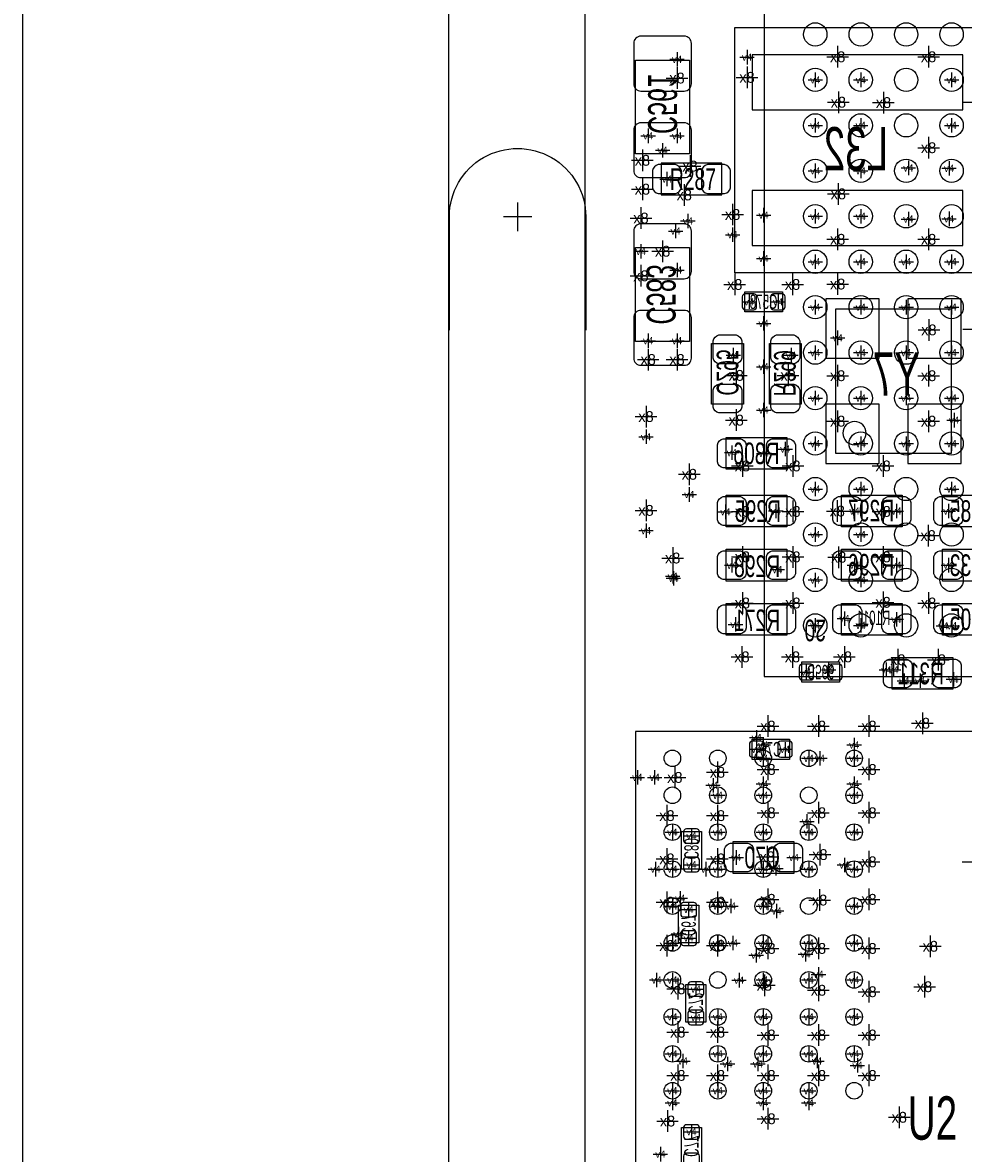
# Model space of a CAD drawing. Extents: x -84 to 336, y -47 to 250.
# Tile 13 of 40: x -46 to -29, y 17 to 37. Entities that reach past the tile are written whole.
import ezdxf
from ezdxf.enums import TextEntityAlignment as Align

# ---------------------------------------------------------------- set-up
doc = ezdxf.new("R2010")
doc.units = 0
for name, color, linetype in [('BG_OUTLINE', 7, 'CONTINUOUS'), ('BG_PANEL', 7, 'CONTINUOUS'), ('MA_NCLEGEND-1-2', 7, 'CONTINUOUS'), ('MA_NCLEGEND-14-15', 7, 'CONTINUOUS'), ('MA_NCLEGEND-15-16', 7, 'CONTINUOUS'), ('MA_NCLEGEND-2-3', 7, 'CONTINUOUS'), ('MA_NCLEGEND-3-14', 7, 'CONTINUOUS'), ('PG_ASSEMBLY_BOTTOM', 7, 'CONTINUOUS'), ('PG_ASSEMBLY_TOP', 7, 'CONTINUOUS'), ('PIN_BOTTOM', 7, 'CONTINUOUS'), ('PIN_TOP', 7, 'CONTINUOUS'), ('RD_ASSEMBLY_BOTTOM', 7, 'CONTINUOUS'), ('RD_ASSEMBLY_TOP', 7, 'CONTINUOUS')]:
    doc.layers.add(name, color=color, linetype=linetype)

# ---------------------------------------------------------------- blocks, each defined once
blk = doc.blocks.new('FIGURE_CROSS')
for points in [[(-0.5, 0), (0.5, 0)], [(0, 0.5), (0, -0.5)]]:
    blk.add_lwpolyline(points)

msp = doc.modelspace()

# ---------------------------------------------------------------- linework, layer by layer
at = {"layer": 'BG_OUTLINE'}
msp.add_lwpolyline([(21.949918, -1.185672), (19.535648, -3.599942), (-33.63595, -3.599942), (-36.049966, -1.185672), (-36.049966, 41.985946), (-33.63595, 44.399962), (19.535648, 44.399962), (21.949918, 41.985946)], close=True, dxfattribs=at)
at = {"layer": 'BG_PANEL'}
for points in [[(99.650042, -13.499846), (99.650042, 112.100106), (-45.950124, 112.100106), (-45.950124, -13.499846)], [(24.349964, 42.979848), (24.349964, -2.179828), (20.529804, -5.999988), (-34.630106, -5.999988), (-38.450012, -2.179828), (-38.450012, 42.979848), (-34.630106, 46.800008), (20.529804, 46.800008)]]:
    msp.add_lwpolyline(points, close=True, dxfattribs=at)
msp.add_lwpolyline([(-38.438836, 31.59125), (-38.438836, 33.591246, -1.000038), (-36.039044, 33.591246), (-36.039044, 31.59125)], format="xyb", dxfattribs=at)
for points in [[(-37.23894, 33.842198), (-37.23894, 33.334198)], [(-37.488876, 33.591246), (-36.989004, 33.591246)]]:
    msp.add_lwpolyline(points, dxfattribs=at)
at = {"layer": 'PG_ASSEMBLY_BOTTOM'}
for points in [[(-29.09824, 36.919154), (-29.09824, 32.601154), (-33.41624, 32.601154), (-33.41624, 36.919154)], [(-35.16122, 34.696654), (-35.16122, 36.347654), (-34.21126, 36.347654), (-34.21126, 34.696654)], [(-34.21126, 33.045654), (-34.21126, 31.394654), (-35.16122, 31.394654), (-35.16122, 33.045654)], [(-31.63824, 29.426154), (-31.63824, 31.966154), (-29.60624, 31.966154), (-29.60624, 29.426154)], [(-33.82264, 30.289754), (-33.82264, 31.356554), (-33.26384, 31.356554), (-33.26384, 30.289754)], [(-32.80664, 30.289754), (-32.80664, 31.356554), (-32.24784, 31.356554), (-32.24784, 30.289754)], [(-33.56864, 29.705554), (-32.50184, 29.705554), (-32.50184, 29.146754), (-33.56864, 29.146754)], [(-33.56864, 28.689554), (-32.50184, 28.689554), (-32.50184, 28.130754), (-33.56864, 28.130754)], [(-31.53664, 28.689554), (-30.46984, 28.689554), (-30.46984, 28.130754), (-31.53664, 28.130754)], [(-28.69184, 28.130754), (-29.75864, 28.130754), (-29.75864, 28.689554), (-28.69184, 28.689554)], [(-33.56864, 27.737054), (-32.50184, 27.737054), (-32.50184, 27.178254), (-33.56864, 27.178254)], [(-31.53664, 27.737054), (-30.46984, 27.737054), (-30.46984, 27.178254), (-31.53664, 27.178254)], [(-28.69184, 27.178254), (-29.75864, 27.178254), (-29.75864, 27.737054), (-28.69184, 27.737054)], [(-33.56864, 26.784554), (-32.50184, 26.784554), (-32.50184, 26.225754), (-33.56864, 26.225754)], [(-31.53664, 26.784554), (-30.46984, 26.784554), (-30.46984, 26.225754), (-31.53664, 26.225754)], [(-29.75864, 26.784554), (-28.69184, 26.784554), (-28.69184, 26.225754), (-29.75864, 26.225754)], [(-29.58084, 25.273254), (-30.64764, 25.273254), (-30.64764, 25.832054), (-29.58084, 25.832054)], [(-32.37484, 22.034754), (-33.44164, 22.034754), (-33.44164, 22.593554), (-32.37484, 22.593554)]]:
    msp.add_lwpolyline(points, close=True, dxfattribs=at)
for points in [[(-32.57804, 31.915354), (-33.23844, 31.915354), (-33.23844, 32.270954), (-32.57804, 32.270954), (-32.57804, 31.915354)], [(-31.57474, 25.399492), (-32.23514, 25.399492), (-32.23514, 25.755092), (-31.57474, 25.755092), (-31.57474, 25.399492)], [(-32.45104, 24.041354), (-33.11144, 24.041354), (-33.11144, 24.396954), (-32.45104, 24.396954), (-32.45104, 24.041354)], [(-34.35604, 22.110954), (-34.35604, 22.771354), (-34.00044, 22.771354), (-34.00044, 22.110954), (-34.35604, 22.110954)], [(-34.406078, 20.814792), (-34.406078, 21.475192), (-34.050478, 21.475192), (-34.050478, 20.814792), (-34.406078, 20.814792)], [(-34.279078, 19.417792), (-34.279078, 20.078192), (-33.923478, 20.078192), (-33.923478, 19.417792), (-34.279078, 19.417792)], [(-34.00044, 17.564354), (-34.00044, 16.903954), (-34.35604, 16.903954), (-34.35604, 17.564354), (-34.00044, 17.564354)]]:
    msp.add_lwpolyline(points, dxfattribs=at)
msp.add_lwpolyline([(-31.103316, 29.781754, 1), (-31.512764, 29.781754, 1), (-31.103316, 29.781754)], format="xyb", dxfattribs=at)
at = {"layer": 'PG_ASSEMBLY_TOP'}
for points in [[(-32.89935, 42.498264), (-32.89935, 25.498044), (-15.89913, 25.498044), (-15.89913, 42.498264)], [(-34.71164, 33.972754), (-33.64484, 33.972754), (-33.64484, 34.531554), (-34.71164, 34.531554)]]:
    msp.add_lwpolyline(points, close=True, dxfattribs=at)
msp.add_lwpolyline([(-25.064212, 24.534114), (-35.164268, 24.534114), (-35.164268, 9.934194), (-25.699212, 9.934194), (-25.064212, 10.569194), (-25.064212, 24.534114)], dxfattribs=at)
at = {"layer": 'PIN_BOTTOM'}
for points in [[(-35.06724, 35.801554), (-34.30524, 35.801554, 0.414214), (-34.17824, 35.928554), (-34.17824, 36.639754, 0.414214), (-34.30524, 36.766754), (-35.06724, 36.766754, 0.414214), (-35.19424, 36.639754), (-35.19424, 35.928554, 0.414214)], [(-35.06724, 34.277554), (-34.30524, 34.277554, 0.414214), (-34.17824, 34.404554), (-34.17824, 35.115754, 0.414214), (-34.30524, 35.242754), (-35.06724, 35.242754, 0.414214), (-35.19424, 35.115754), (-35.19424, 34.404554, 0.414214)], [(-34.30524, 33.464754), (-35.06724, 33.464754, 0.414214), (-35.19424, 33.337754), (-35.19424, 32.626554, 0.414214), (-35.06724, 32.499554), (-34.30524, 32.499554, 0.414214), (-34.17824, 32.626554), (-34.17824, 33.337754, 0.414214)], [(-33.031176, 32.182054, 0.414214), (-33.081976, 32.232854), (-33.234376, 32.232854, 0.414214), (-33.285176, 32.182054), (-33.285176, 32.004254, 0.414214), (-33.234376, 31.953454), (-33.081976, 31.953454, 0.414214), (-33.031176, 32.004254)], [(-32.531304, 32.182054, 0.414214), (-32.582104, 32.232854), (-32.734504, 32.232854, 0.414214), (-32.785304, 32.182054), (-32.785304, 32.004254, 0.414214), (-32.734504, 31.953454), (-32.582104, 31.953454, 0.414214), (-32.531304, 32.004254)], [(-34.30524, 31.940754), (-35.06724, 31.940754, 0.414214), (-35.19424, 31.813754), (-35.19424, 31.102554, 0.414214), (-35.06724, 30.975554), (-34.30524, 30.975554, 0.414214), (-34.17824, 31.102554), (-34.17824, 31.813754, 0.414214)], [(-33.79724, 31.102554), (-33.79724, 31.407354, -0.294587), (-33.69564, 31.508954), (-33.39084, 31.508954, -0.294587), (-33.28924, 31.407354), (-33.28924, 31.102554, -0.294587), (-33.39084, 31.000954), (-33.69564, 31.000954, -0.294587)], [(-32.78124, 31.102554), (-32.78124, 31.407354, -0.294587), (-32.67964, 31.508954), (-32.37484, 31.508954, -0.294587), (-32.27324, 31.407354), (-32.27324, 31.102554, -0.294587), (-32.37484, 31.000954), (-32.67964, 31.000954, -0.294587)], [(-33.79724, 30.238954), (-33.79724, 30.543754, -0.294587), (-33.69564, 30.645354), (-33.39084, 30.645354, -0.294587), (-33.28924, 30.543754), (-33.28924, 30.238954, -0.294587), (-33.39084, 30.137354), (-33.69564, 30.137354, -0.294587)], [(-32.78124, 30.238954), (-32.78124, 30.543754, -0.294587), (-32.67964, 30.645354), (-32.37484, 30.645354, -0.294587), (-32.27324, 30.543754), (-32.27324, 30.238954, -0.294587), (-32.37484, 30.137354), (-32.67964, 30.137354, -0.294587)], [(-33.61944, 29.680154), (-33.31464, 29.680154, -0.294587), (-33.21304, 29.578554), (-33.21304, 29.273754, -0.294587), (-33.31464, 29.172154), (-33.61944, 29.172154, -0.294587), (-33.72104, 29.273754), (-33.72104, 29.578554, -0.294587)], [(-32.75584, 29.680154), (-32.45104, 29.680154, -0.294587), (-32.34944, 29.578554), (-32.34944, 29.273754, -0.294587), (-32.45104, 29.172154), (-32.75584, 29.172154, -0.294587), (-32.85744, 29.273754), (-32.85744, 29.578554, -0.294587)], [(-33.61944, 28.664154), (-33.31464, 28.664154, -0.294587), (-33.21304, 28.562554), (-33.21304, 28.257754, -0.294587), (-33.31464, 28.156154), (-33.61944, 28.156154, -0.294587), (-33.72104, 28.257754), (-33.72104, 28.562554, -0.294587)], [(-32.75584, 28.664154), (-32.45104, 28.664154, -0.294587), (-32.34944, 28.562554), (-32.34944, 28.257754, -0.294587), (-32.45104, 28.156154), (-32.75584, 28.156154, -0.294587), (-32.85744, 28.257754), (-32.85744, 28.562554, -0.294587)], [(-31.58744, 28.664154), (-31.28264, 28.664154, -0.294587), (-31.18104, 28.562554), (-31.18104, 28.257754, -0.294587), (-31.28264, 28.156154), (-31.58744, 28.156154, -0.294587), (-31.68904, 28.257754), (-31.68904, 28.562554, -0.294587)], [(-30.72384, 28.664154), (-30.41904, 28.664154, -0.294587), (-30.31744, 28.562554), (-30.31744, 28.257754, -0.294587), (-30.41904, 28.156154), (-30.72384, 28.156154, -0.294587), (-30.82544, 28.257754), (-30.82544, 28.562554, -0.294587)], [(-29.50464, 28.156154), (-29.80944, 28.156154, -0.294587), (-29.91104, 28.257754), (-29.91104, 28.562554, -0.294587), (-29.80944, 28.664154), (-29.50464, 28.664154, -0.294587), (-29.40304, 28.562554), (-29.40304, 28.257754, -0.294587)], [(-33.61944, 27.711654), (-33.31464, 27.711654, -0.294587), (-33.21304, 27.610054), (-33.21304, 27.305254, -0.294587), (-33.31464, 27.203654), (-33.61944, 27.203654, -0.294587), (-33.72104, 27.305254), (-33.72104, 27.610054, -0.294587)], [(-32.75584, 27.711654), (-32.45104, 27.711654, -0.294587), (-32.34944, 27.610054), (-32.34944, 27.305254, -0.294587), (-32.45104, 27.203654), (-32.75584, 27.203654, -0.294587), (-32.85744, 27.305254), (-32.85744, 27.610054, -0.294587)], [(-31.58744, 27.711654), (-31.28264, 27.711654, -0.294587), (-31.18104, 27.610054), (-31.18104, 27.305254, -0.294587), (-31.28264, 27.203654), (-31.58744, 27.203654, -0.294587), (-31.68904, 27.305254), (-31.68904, 27.610054, -0.294587)], [(-30.72384, 27.711654), (-30.41904, 27.711654, -0.294587), (-30.31744, 27.610054), (-30.31744, 27.305254, -0.294587), (-30.41904, 27.203654), (-30.72384, 27.203654, -0.294587), (-30.82544, 27.305254), (-30.82544, 27.610054, -0.294587)], [(-29.50464, 27.203654), (-29.80944, 27.203654, -0.294587), (-29.91104, 27.305254), (-29.91104, 27.610054, -0.294587), (-29.80944, 27.711654), (-29.50464, 27.711654, -0.294587), (-29.40304, 27.610054), (-29.40304, 27.305254, -0.294587)], [(-33.61944, 26.759154), (-33.31464, 26.759154, -0.294587), (-33.21304, 26.657554), (-33.21304, 26.352754, -0.294587), (-33.31464, 26.251154), (-33.61944, 26.251154, -0.294587), (-33.72104, 26.352754), (-33.72104, 26.657554, -0.294587)], [(-32.75584, 26.759154), (-32.45104, 26.759154, -0.294587), (-32.34944, 26.657554), (-32.34944, 26.352754, -0.294587), (-32.45104, 26.251154), (-32.75584, 26.251154, -0.294587), (-32.85744, 26.352754), (-32.85744, 26.657554, -0.294587)], [(-31.58744, 26.759154), (-31.28264, 26.759154, -0.294587), (-31.18104, 26.657554), (-31.18104, 26.352754, -0.294587), (-31.28264, 26.251154), (-31.58744, 26.251154, -0.294587), (-31.68904, 26.352754), (-31.68904, 26.657554, -0.294587)], [(-30.72384, 26.759154), (-30.41904, 26.759154, -0.294587), (-30.31744, 26.657554), (-30.31744, 26.352754, -0.294587), (-30.41904, 26.251154), (-30.72384, 26.251154, -0.294587), (-30.82544, 26.352754), (-30.82544, 26.657554, -0.294587)], [(-29.80944, 26.759154), (-29.50464, 26.759154, -0.294587), (-29.40304, 26.657554), (-29.40304, 26.352754, -0.294587), (-29.50464, 26.251154), (-29.80944, 26.251154, -0.294587), (-29.91104, 26.352754), (-29.91104, 26.657554, -0.294587)], [(-32.027876, 25.666192, 0.414214), (-32.078676, 25.716992), (-32.231076, 25.716992, 0.414214), (-32.281876, 25.666192), (-32.281876, 25.488392, 0.414214), (-32.231076, 25.437592), (-32.078676, 25.437592, 0.414214), (-32.027876, 25.488392)], [(-31.528004, 25.666192, 0.414214), (-31.578804, 25.716992), (-31.731204, 25.716992, 0.414214), (-31.782004, 25.666192), (-31.782004, 25.488392, 0.414214), (-31.731204, 25.437592), (-31.578804, 25.437592, 0.414214), (-31.528004, 25.488392)], [(-30.39364, 25.298654), (-30.69844, 25.298654, -0.294587), (-30.80004, 25.400254), (-30.80004, 25.705054, -0.294587), (-30.69844, 25.806654), (-30.39364, 25.806654, -0.294587), (-30.29204, 25.705054), (-30.29204, 25.400254, -0.294587)], [(-29.53004, 25.298654), (-29.83484, 25.298654, -0.294587), (-29.93644, 25.400254), (-29.93644, 25.705054, -0.294587), (-29.83484, 25.806654), (-29.53004, 25.806654, -0.294587), (-29.42844, 25.705054), (-29.42844, 25.400254, -0.294587)], [(-32.904176, 24.308054, 0.414214), (-32.954976, 24.358854), (-33.107376, 24.358854, 0.414214), (-33.158176, 24.308054), (-33.158176, 24.130254, 0.414214), (-33.107376, 24.079454), (-32.954976, 24.079454, 0.414214), (-32.904176, 24.130254)], [(-32.404304, 24.308054, 0.414214), (-32.455104, 24.358854), (-32.607504, 24.358854, 0.414214), (-32.658304, 24.308054), (-32.658304, 24.130254, 0.414214), (-32.607504, 24.079454), (-32.455104, 24.079454, 0.414214), (-32.404304, 24.130254)], [(-34.08934, 22.56409, 0.414214), (-34.03854, 22.61489), (-34.03854, 22.76729, 0.414214), (-34.08934, 22.81809), (-34.26714, 22.81809, 0.414214), (-34.31794, 22.76729), (-34.31794, 22.61489, 0.414214), (-34.26714, 22.56409)], [(-33.18764, 22.060154), (-33.49244, 22.060154, -0.294587), (-33.59404, 22.161754), (-33.59404, 22.466554, -0.294587), (-33.49244, 22.568154), (-33.18764, 22.568154, -0.294587), (-33.08604, 22.466554), (-33.08604, 22.161754, -0.294587)], [(-32.32404, 22.060154), (-32.62884, 22.060154, -0.294587), (-32.73044, 22.161754), (-32.73044, 22.466554, -0.294587), (-32.62884, 22.568154), (-32.32404, 22.568154, -0.294587), (-32.22244, 22.466554), (-32.22244, 22.161754, -0.294587)], [(-34.08934, 22.064218, 0.414214), (-34.03854, 22.115018), (-34.03854, 22.267418, 0.414214), (-34.08934, 22.318218), (-34.26714, 22.318218, 0.414214), (-34.31794, 22.267418), (-34.31794, 22.115018, 0.414214), (-34.26714, 22.064218)], [(-34.139378, 21.267928, 0.414214), (-34.088578, 21.318728), (-34.088578, 21.471128, 0.414214), (-34.139378, 21.521928), (-34.317178, 21.521928, 0.414214), (-34.367978, 21.471128), (-34.367978, 21.318728, 0.414214), (-34.317178, 21.267928)], [(-34.139378, 20.768056, 0.414214), (-34.088578, 20.818856), (-34.088578, 20.971256, 0.414214), (-34.139378, 21.022056), (-34.317178, 21.022056, 0.414214), (-34.367978, 20.971256), (-34.367978, 20.818856, 0.414214), (-34.317178, 20.768056)], [(-34.012378, 19.870928, 0.414214), (-33.961578, 19.921728), (-33.961578, 20.074128, 0.414214), (-34.012378, 20.124928), (-34.190178, 20.124928, 0.414214), (-34.240978, 20.074128), (-34.240978, 19.921728, 0.414214), (-34.190178, 19.870928)], [(-34.012378, 19.371056, 0.414214), (-33.961578, 19.421856), (-33.961578, 19.574256, 0.414214), (-34.012378, 19.625056), (-34.190178, 19.625056, 0.414214), (-34.240978, 19.574256), (-34.240978, 19.421856, 0.414214), (-34.190178, 19.371056)], [(-34.26714, 17.61109, 0.414214), (-34.31794, 17.56029), (-34.31794, 17.40789, 0.414214), (-34.26714, 17.35709), (-34.08934, 17.35709, 0.414214), (-34.03854, 17.40789), (-34.03854, 17.56029, 0.414214), (-34.08934, 17.61109)], [(-34.26714, 17.111218, 0.414214), (-34.31794, 17.060418), (-34.31794, 16.908018, 0.414214), (-34.26714, 16.857218), (-34.08934, 16.857218, 0.414214), (-34.03854, 16.908018), (-34.03854, 17.060418, 0.414214), (-34.08934, 17.111218)]]:
    msp.add_lwpolyline(points, format="xyb", close=True, dxfattribs=at)
for points in [[(-29.40304, 36.436554), (-33.11144, 36.436554), (-33.11144, 35.471354), (-29.40304, 35.471354)], [(-29.40304, 34.048954), (-33.11144, 34.048954), (-33.11144, 33.083754), (-29.40304, 33.083754)], [(-31.81604, 31.102554), (-30.87624, 31.102554), (-30.87624, 32.143954), (-31.81604, 32.143954)], [(-30.36824, 31.102554), (-29.42844, 31.102554), (-29.42844, 32.143954), (-30.36824, 32.143954)], [(-31.81604, 29.248354), (-30.87624, 29.248354), (-30.87624, 30.289754), (-31.81604, 30.289754)], [(-30.36824, 29.248354), (-29.42844, 29.248354), (-29.42844, 30.289754), (-30.36824, 30.289754)]]:
    msp.add_lwpolyline(points, close=True, dxfattribs=at)
at = {"layer": 'PIN_TOP'}
for points in [[(-34.76244, 33.998154), (-34.45764, 33.998154, 0.294587), (-34.35604, 34.099754), (-34.35604, 34.404554, 0.294587), (-34.45764, 34.506154), (-34.76244, 34.506154, 0.294587), (-34.86404, 34.404554), (-34.86404, 34.099754, 0.294587)], [(-33.89884, 33.998154), (-33.59404, 33.998154, 0.294587), (-33.49244, 34.099754), (-33.49244, 34.404554, 0.294587), (-33.59404, 34.506154), (-33.89884, 34.506154, 0.294587), (-34.00044, 34.404554), (-34.00044, 34.099754, 0.294587)]]:
    msp.add_lwpolyline(points, format="xyb", close=True, dxfattribs=at)
for centre, radius in [((-31.999174, 36.79825), 0.204978), ((-31.199328, 36.79825), 0.204978), ((-30.399228, 36.79825), 0.204978), ((-29.599128, 36.79825), 0.204978), ((-31.999174, 35.99815), 0.204978), ((-31.199328, 35.99815), 0.204978), ((-30.399228, 35.99815), 0.204978), ((-29.599128, 35.99815), 0.204978), ((-31.999174, 35.19805), 0.204978), ((-31.199328, 35.19805), 0.204978), ((-30.399228, 35.19805), 0.204978), ((-29.599128, 35.19805), 0.204978), ((-31.999174, 34.398204), 0.204978), ((-31.199328, 34.398204), 0.204978), ((-30.399228, 34.398204), 0.204978), ((-29.599128, 34.398204), 0.204978), ((-31.999174, 33.598104), 0.204978), ((-31.199328, 33.598104), 0.204978), ((-30.399228, 33.598104), 0.204978), ((-29.599128, 33.598104), 0.204978), ((-31.999174, 32.798258), 0.204978), ((-31.199328, 32.798258), 0.204978), ((-30.399228, 32.798258), 0.204978), ((-29.599128, 32.798258), 0.204978), ((-31.999174, 31.998158), 0.204978), ((-31.199328, 31.998158), 0.204978), ((-30.399228, 31.998158), 0.204978), ((-29.599128, 31.998158), 0.204978), ((-31.999174, 31.198058), 0.204978), ((-31.199328, 31.198058), 0.204978), ((-30.399228, 31.198058), 0.204978), ((-29.599128, 31.198058), 0.204978), ((-31.999174, 30.398212), 0.204978), ((-31.199328, 30.398212), 0.204978), ((-30.399228, 30.398212), 0.204978), ((-29.599128, 30.398212), 0.204978), ((-31.999174, 29.598112), 0.204978), ((-31.199328, 29.598112), 0.204978), ((-30.399228, 29.598112), 0.204978), ((-29.599128, 29.598112), 0.204978), ((-31.999174, 28.798266), 0.204978), ((-31.199328, 28.798266), 0.204978), ((-30.399228, 28.798266), 0.204978), ((-29.599128, 28.798266), 0.204978), ((-31.999174, 27.998166), 0.204978), ((-31.199328, 27.998166), 0.204978), ((-30.399228, 27.998166), 0.204978), ((-29.599128, 27.998166), 0.204978), ((-31.999174, 27.198066), 0.204978), ((-31.199328, 27.198066), 0.204978), ((-30.399228, 27.198066), 0.204978), ((-29.599128, 27.198066), 0.204978), ((-31.999174, 26.39822), 0.204978), ((-31.199328, 26.39822), 0.204978), ((-30.399228, 26.39822), 0.204978), ((-29.599128, 26.39822), 0.204978), ((-34.514282, 24.059134), 0.14605), ((-33.714182, 24.059134), 0.14605), ((-32.914336, 24.059134), 0.14605), ((-32.114236, 24.059134), 0.14605), ((-31.314136, 24.059134), 0.14605), ((-34.514282, 23.409148), 0.14605), ((-33.714182, 23.409148), 0.14605), ((-32.914336, 23.409148), 0.14605), ((-32.114236, 23.409148), 0.14605), ((-31.314136, 23.409148), 0.14605), ((-34.514282, 22.759162), 0.14605), ((-33.714182, 22.759162), 0.14605), ((-32.914336, 22.759162), 0.14605), ((-32.114236, 22.759162), 0.14605), ((-31.314136, 22.759162), 0.14605), ((-34.514282, 22.109176), 0.14605), ((-33.714182, 22.109176), 0.14605), ((-32.914336, 22.109176), 0.14605), ((-32.114236, 22.109176), 0.14605), ((-31.314136, 22.109176), 0.14605), ((-34.514282, 21.45919), 0.14605), ((-33.714182, 21.45919), 0.14605), ((-32.914336, 21.45919), 0.14605), ((-32.114236, 21.45919), 0.14605), ((-31.314136, 21.45919), 0.14605), ((-34.514282, 20.809204), 0.14605), ((-33.714182, 20.809204), 0.14605), ((-32.914336, 20.809204), 0.14605), ((-32.114236, 20.809204), 0.14605), ((-31.314136, 20.809204), 0.14605), ((-34.514282, 20.159218), 0.14605), ((-33.714182, 20.159218), 0.14605), ((-32.914336, 20.159218), 0.14605), ((-32.114236, 20.159218), 0.14605), ((-31.314136, 20.159218), 0.14605), ((-34.514282, 19.509232), 0.14605), ((-33.714182, 19.509232), 0.14605), ((-32.914336, 19.509232), 0.14605), ((-32.114236, 19.509232), 0.14605), ((-31.314136, 19.509232), 0.14605), ((-34.514282, 18.859246), 0.14605), ((-33.714182, 18.859246), 0.14605), ((-32.914336, 18.859246), 0.14605), ((-32.114236, 18.859246), 0.14605), ((-31.314136, 18.859246), 0.14605), ((-34.514282, 18.20926), 0.14605), ((-33.714182, 18.20926), 0.14605), ((-32.914336, 18.20926), 0.14605), ((-32.114236, 18.20926), 0.14605), ((-31.314136, 18.20926), 0.14605)]:
    msp.add_circle(centre, radius, dxfattribs=at)

# ---------------------------------------------------------------- block references
at = {"layer": 'MA_NCLEGEND-1-2', "xscale": 0.254, "yscale": 0.254}
for p in [(-33.20034, 36.397692), (-31.999174, 35.99815), (-31.199328, 35.99815), (-29.599128, 35.99815), (-31.999174, 35.19805), (-31.199074, 35.19805), (-29.599128, 35.19805), (-31.999174, 34.398204), (-31.199328, 34.398204), (-30.361128, 34.448496), (-29.643832, 34.442908), (-34.61004, 34.252154), (-34.24174, 33.515554), (-32.90824, 33.617154), (-31.999174, 33.598104), (-31.199074, 33.598104), (-30.361128, 33.548066), (-29.644086, 33.5534), (-33.45434, 33.273492), (-32.90824, 32.855154), (-31.999174, 32.798258), (-31.199074, 32.798258), (-30.399228, 32.798258), (-29.599128, 32.798258), (-31.999174, 31.998158), (-31.199074, 31.998158), (-30.399228, 31.998158), (-29.599128, 31.998158), (-32.90824, 31.712154), (-34.43224, 31.407354), (-31.999174, 31.198058), (-31.199074, 31.198058), (-30.399228, 31.198058), (-29.599128, 31.198058), (-32.90824, 30.950154), (-31.999174, 30.398212), (-31.199074, 30.398212), (-30.399228, 30.398212), (-29.599128, 30.398212), (-32.90824, 30.188154), (-34.97834, 29.717492), (-31.999174, 29.598112), (-31.199074, 29.598112), (-30.398974, 29.598112), (-29.598874, 29.598112), (-32.90824, 29.426154), (-31.999428, 28.798266), (-31.199074, 28.798266), (-29.599128, 28.798266), (-34.21634, 28.701492), (-34.97834, 28.066492), (-31.999428, 27.998166), (-31.199074, 27.998166), (-34.50844, 27.264614), (-31.999174, 27.198066), (-31.199328, 27.198066), (-31.999174, 26.398474), (-31.199328, 26.39822), (-29.592778, 26.39187), (-31.76524, 25.616154), (-30.62224, 25.616154), (-32.914336, 24.059134), (-32.114236, 24.059134), (-31.314136, 24.059134), (-35.13074, 23.723092), (-33.714182, 23.409148), (-32.914336, 23.409148), (-31.314136, 23.409148), (-34.514282, 22.759162), (-33.714182, 22.759162), (-32.914336, 22.759162), (-32.114236, 22.759162), (-31.314136, 22.759162), (-34.514282, 22.109176), (-33.714182, 22.109176), (-32.914336, 22.109176), (-32.114236, 22.109176), (-31.314136, 22.109176), (-34.514282, 21.45919), (-33.714182, 21.45919), (-32.914336, 21.45919), (-31.314136, 21.45919), (-34.514282, 20.809204), (-33.714182, 20.809204), (-32.914336, 20.809204), (-32.114236, 20.809204), (-31.314136, 20.809204), (-34.514282, 20.159218), (-32.914336, 20.159218), (-32.114236, 20.159218), (-31.314136, 20.159218), (-34.514282, 19.509232), (-33.714182, 19.509232), (-32.914336, 19.509232), (-32.114236, 19.509232), (-31.314136, 19.509232), (-34.514282, 18.859246), (-33.714182, 18.859246), (-32.914336, 18.859246), (-32.114236, 18.859246), (-31.314136, 18.859246), (-34.514282, 18.20926), (-33.714182, 18.20926), (-32.914336, 18.20926), (-32.114236, 18.20926), (-34.72434, 17.093692)]:
    msp.add_blockref('FIGURE_CROSS', p, dxfattribs=at)
at = {"layer": 'MA_NCLEGEND-14-15', "xscale": 0.254, "yscale": 0.254}
for p in [(-34.43224, 36.360354), (-34.94024, 35.014154), (-34.43224, 35.014154), (-34.68624, 34.760154), (-34.45764, 33.337754), (-35.06724, 32.982154), (-34.43224, 32.651954), (-33.16224, 32.093154), (-32.65424, 32.093154), (-34.94024, 31.407354), (-34.43224, 31.407354), (-31.60522, 31.458154), (-33.44164, 31.153354), (-32.42564, 31.153354), (-29.55544, 30.010354), (-33.46704, 29.438092), (-32.52724, 29.502354), (-33.58134, 28.396692), (-32.692594, 28.412694), (-31.30804, 28.410154), (-30.57144, 28.410154), (-29.65704, 28.410154), (-33.46704, 27.456892), (-32.66694, 27.380692), (-31.30804, 27.457654), (-30.57144, 27.457654), (-29.65704, 27.457654), (-34.49574, 27.228292), (-33.40354, 26.415492), (-31.48584, 26.517092), (-30.57144, 26.505154), (-29.74594, 26.390092), (-30.74924, 25.616154), (-30.15234, 25.424892), (-29.56814, 25.450292), (-33.031176, 24.426418), (-32.531304, 24.219154), (-34.82594, 23.723092), (-34.17824, 22.695154), (-34.17824, 22.187154), (-33.39084, 22.314154), (-32.37484, 22.314154), (-34.228278, 21.398992), (-34.228278, 20.895056), (-34.101278, 19.997928), (-34.101278, 19.498056), (-34.17824, 17.488154)]:
    msp.add_blockref('FIGURE_CROSS', p, dxfattribs=at)
at = {"layer": 'MA_NCLEGEND-15-16', "xscale": 0.254, "yscale": 0.254}
for p in [(-34.43224, 36.360354), (-34.94024, 35.014154), (-34.43224, 35.014154), (-34.68624, 34.760154), (-34.45764, 33.337754), (-35.06724, 32.982154), (-34.43224, 32.651954), (-33.16224, 32.093154), (-32.65424, 32.093154), (-34.94024, 31.407354), (-34.43224, 31.407354), (-31.60522, 31.458154), (-33.44164, 31.153354), (-32.42564, 31.153354), (-29.55544, 30.010354), (-33.46704, 29.438092), (-32.52724, 29.502354), (-33.58134, 28.396692), (-32.692594, 28.412694), (-31.30804, 28.410154), (-30.57144, 28.410154), (-29.65704, 28.410154), (-33.46704, 27.456892), (-32.66694, 27.380692), (-31.30804, 27.457654), (-30.57144, 27.457654), (-29.65704, 27.457654), (-33.40354, 26.415492), (-31.48584, 26.517092), (-30.57144, 26.505154), (-29.74594, 26.390092), (-32.15894, 25.577292), (-30.43174, 25.424892), (-29.56814, 25.450292), (-33.03524, 24.219154), (-32.531304, 24.219154), (-34.17824, 22.695154), (-34.17824, 22.187154), (-33.39084, 22.314154), (-32.37484, 22.314154), (-34.228278, 21.398992), (-34.228278, 20.895056), (-34.101278, 19.997928), (-34.101278, 19.498056), (-34.17824, 17.488154)]:
    msp.add_blockref('FIGURE_CROSS', p, dxfattribs=at)
at = {"layer": 'MA_NCLEGEND-2-3', "xscale": 0.254, "yscale": 0.254}
for p in [(-33.20034, 36.397692), (-31.999174, 35.99815), (-31.199328, 35.99815), (-29.599128, 35.99815), (-31.999174, 35.19805), (-31.199074, 35.19805), (-29.599128, 35.19805), (-31.999174, 34.398204), (-31.199328, 34.398204), (-30.361128, 34.448496), (-29.643832, 34.442908), (-34.61004, 34.252154), (-31.999174, 33.598104), (-31.199074, 33.598104), (-30.361128, 33.548066), (-29.644086, 33.5534), (-33.45434, 33.273492), (-31.999174, 32.798258), (-31.199074, 32.798258), (-30.399228, 32.798258), (-29.599128, 32.798258), (-31.999174, 31.998158), (-31.199074, 31.998158), (-30.399228, 31.998158), (-29.599128, 31.998158), (-34.43224, 31.407354), (-31.999174, 31.198058), (-31.199074, 31.198058), (-30.399228, 31.198058), (-29.599128, 31.198058), (-31.999174, 30.398212), (-31.199074, 30.398212), (-30.399228, 30.398212), (-29.599128, 30.398212), (-34.97834, 29.717492), (-31.999174, 29.598112), (-31.199074, 29.598112), (-29.598874, 29.598112), (-31.999428, 28.798266), (-31.199074, 28.798266), (-29.599128, 28.798266), (-34.21634, 28.701492), (-34.97834, 28.066492), (-31.999428, 27.998166), (-31.199074, 27.998166), (-34.50844, 27.264614), (-31.999174, 27.198066), (-31.199328, 27.198066), (-31.999174, 26.398474), (-31.199328, 26.39822), (-29.592778, 26.39187), (-32.914336, 24.295354), (-31.314136, 24.295354), (-31.91764, 24.059134), (-35.13074, 23.723092), (-33.79724, 23.584154), (-32.914336, 23.609554), (-31.314136, 23.609554), (-34.514282, 22.759162), (-33.714182, 22.759162), (-32.914336, 22.759162), (-32.14624, 22.949154), (-31.314136, 22.759162), (-31.487618, 22.182836), (-34.811462, 22.109176), (-33.922462, 22.109176), (-32.69234, 22.122892), (-34.376106, 21.597366), (-33.483804, 21.45919), (-32.67964, 21.374354), (-31.314136, 21.45919), (-34.40684, 20.967954), (-33.44799, 20.809204), (-31.314136, 20.809204), (-33.040066, 20.595082), (-32.17164, 20.612354), (-31.94304, 20.256754), (-34.791904, 20.159218), (-33.34004, 20.155154), (-31.314136, 20.159218), (-34.514282, 19.509232), (-33.714182, 19.509232), (-32.914336, 19.509232), (-32.114236, 19.509232), (-31.314136, 19.509232), (-34.33064, 18.732754), (-33.54324, 18.681954), (-33.00984, 18.681954), (-31.96844, 18.732754), (-31.25724, 18.656554), (-34.514282, 17.996154), (-32.914336, 17.996154), (-32.114236, 17.996154), (-34.72434, 17.093692)]:
    msp.add_blockref('FIGURE_CROSS', p, dxfattribs=at)
at = {"layer": 'MA_NCLEGEND-3-14', "xscale": 0.381, "yscale": 0.381}
for p in [(-31.60522, 36.404296), (-30.00502, 36.404296), (-34.43224, 36.030154), (-33.20034, 36.042092), (-31.592266, 35.604958), (-30.79877, 35.598354), (-29.205174, 35.604196), (-30.005274, 34.80435), (-35.04184, 34.582354), (-34.20364, 34.480754), (-35.04184, 34.074354), (-34.30524, 33.972754), (-31.593282, 33.992058), (-35.06724, 33.566354), (-33.45434, 33.629092), (-31.60522, 33.192212), (-30.005274, 33.192212), (-34.68624, 32.982154), (-35.06724, 32.550354), (-33.41624, 32.397954), (-32.399478, 32.398462), (-31.605982, 32.405066), (-29.999686, 31.598616), (-29.21, 31.60903), (-34.94024, 31.077154), (-34.43224, 31.077154), (-33.39084, 30.797754), (-32.47644, 30.797754), (-31.60522, 30.792166), (-30.005274, 30.792166), (-34.97834, 30.073092), (-33.39084, 30.010354), (-31.60522, 29.992066), (-30.00502, 29.992066), (-33.282128, 29.204158), (-32.393128, 29.204158), (-30.805374, 29.204158), (-34.21634, 29.057092), (-34.97834, 28.422092), (-33.282128, 28.404058), (-32.393128, 28.404058), (-31.61284, 28.410154), (-30.805374, 28.404058), (-30.01264, 27.978354), (-34.50844, 27.583892), (-33.282128, 27.603958), (-32.393128, 27.603958), (-31.58744, 27.597354), (-30.805374, 27.603958), (-33.282128, 26.792428), (-32.393128, 26.792428), (-30.805374, 26.804112), (-30.00502, 26.792174), (-33.28924, 25.844754), (-32.40024, 25.844754), (-31.48584, 25.844754), (-30.54604, 25.793954), (-29.83484, 25.793954), (-32.83204, 24.625554), (-31.94304, 24.625554), (-31.05404, 24.625554), (-30.11424, 24.676354), (-34.47034, 23.723092), (-33.72104, 23.812754), (-32.83204, 23.863554), (-31.05404, 23.863554), (-32.83204, 23.101554), (-31.94304, 23.101554), (-31.05404, 23.101554), (-34.61004, 23.050754), (-33.72104, 23.050754), (-32.84474, 22.326092), (-31.91764, 22.364954), (-34.61004, 22.288754), (-33.72104, 22.288754), (-31.05404, 22.237954), (-29.22524, 22.237954), (-34.61004, 21.526754), (-33.72104, 21.526754), (-32.83204, 21.577554), (-31.92272, 21.564854), (-31.05404, 21.577554), (-34.61004, 20.764754), (-33.72104, 20.764754), (-32.83204, 20.713954), (-31.94304, 20.713954), (-31.05404, 20.713954), (-29.97454, 20.751292), (-34.418524, 20.003516), (-32.89554, 20.065492), (-31.94304, 19.977354), (-31.05404, 19.951954), (-30.07614, 20.040092), (-34.418524, 19.241516), (-33.72104, 19.240754), (-32.83204, 19.189954), (-31.94304, 19.189954), (-31.05404, 19.189954), (-34.418524, 18.479516), (-33.72104, 18.478754), (-32.83204, 18.478754), (-31.94304, 18.478754), (-31.05404, 18.478754), (-30.52064, 17.742154), (-34.59988, 17.676368), (-32.83204, 17.716754)]:
    msp.add_blockref('FIGURE_CROSS', p, dxfattribs=at)

# ---------------------------------------------------------------- texts
at = {"layer": 'MA_NCLEGEND-1-2'}
for p in [(-33.20034, 36.397692), (-31.999174, 35.99815), (-31.199328, 35.99815), (-29.599128, 35.99815), (-31.999174, 35.19805), (-31.199074, 35.19805), (-29.599128, 35.19805), (-31.999174, 34.398204), (-31.199328, 34.398204), (-30.361128, 34.448496), (-29.643832, 34.442908), (-34.61004, 34.252154), (-32.90824, 33.617154), (-31.999174, 33.598104), (-31.199074, 33.598104), (-34.24174, 33.515554), (-30.361128, 33.548066), (-29.644086, 33.5534), (-33.45434, 33.273492), (-32.90824, 32.855154), (-31.999174, 32.798258), (-31.199074, 32.798258), (-30.399228, 32.798258), (-29.599128, 32.798258), (-31.999174, 31.998158), (-31.199074, 31.998158), (-30.399228, 31.998158), (-29.599128, 31.998158), (-32.90824, 31.712154), (-34.43224, 31.407354), (-31.999174, 31.198058), (-31.199074, 31.198058), (-30.399228, 31.198058), (-29.599128, 31.198058), (-32.90824, 30.950154), (-31.999174, 30.398212), (-31.199074, 30.398212), (-30.399228, 30.398212), (-29.599128, 30.398212), (-32.90824, 30.188154), (-34.97834, 29.717492), (-31.999174, 29.598112), (-31.199074, 29.598112), (-30.398974, 29.598112), (-29.598874, 29.598112), (-32.90824, 29.426154), (-31.999428, 28.798266), (-31.199074, 28.798266), (-29.599128, 28.798266), (-34.21634, 28.701492), (-34.97834, 28.066492), (-31.999428, 27.998166), (-31.199074, 27.998166), (-34.50844, 27.264614), (-31.999174, 27.198066), (-31.199328, 27.198066), (-31.999174, 26.398474), (-31.199328, 26.39822), (-29.592778, 26.39187), (-31.76524, 25.616154), (-30.62224, 25.616154), (-32.914336, 24.059134), (-32.114236, 24.059134), (-31.314136, 24.059134), (-35.13074, 23.723092), (-33.714182, 23.409148), (-32.914336, 23.409148), (-31.314136, 23.409148), (-34.514282, 22.759162), (-33.714182, 22.759162), (-32.914336, 22.759162), (-32.114236, 22.759162), (-31.314136, 22.759162), (-34.514282, 22.109176), (-33.714182, 22.109176), (-32.914336, 22.109176), (-32.114236, 22.109176), (-31.314136, 22.109176), (-34.514282, 21.45919), (-33.714182, 21.45919), (-32.914336, 21.45919), (-31.314136, 21.45919), (-34.514282, 20.809204), (-33.714182, 20.809204), (-32.914336, 20.809204), (-32.114236, 20.809204), (-31.314136, 20.809204), (-34.514282, 20.159218), (-32.914336, 20.159218), (-32.114236, 20.159218), (-31.314136, 20.159218), (-34.514282, 19.509232), (-33.714182, 19.509232), (-32.914336, 19.509232), (-32.114236, 19.509232), (-31.314136, 19.509232), (-34.514282, 18.859246), (-33.714182, 18.859246), (-32.914336, 18.859246), (-32.114236, 18.859246), (-31.314136, 18.859246), (-34.514282, 18.20926), (-33.714182, 18.20926), (-32.914336, 18.20926), (-32.114236, 18.20926), (-34.72434, 17.093692)]:
    msp.add_text('v4', height=0.127, dxfattribs=at).set_placement(p, align=Align.MIDDLE_CENTER)
at = {"layer": 'MA_NCLEGEND-14-15'}
for p in [(-34.43224, 36.360354), (-34.94024, 35.014154), (-34.43224, 35.014154), (-34.68624, 34.760154), (-34.45764, 33.337754), (-35.06724, 32.982154), (-34.43224, 32.651954), (-33.16224, 32.093154), (-32.65424, 32.093154), (-34.94024, 31.407354), (-34.43224, 31.407354), (-31.60522, 31.458154), (-33.44164, 31.153354), (-32.42564, 31.153354), (-29.55544, 30.010354), (-33.46704, 29.438092), (-32.52724, 29.502354), (-33.58134, 28.396692), (-32.692594, 28.412694), (-31.30804, 28.410154), (-30.57144, 28.410154), (-29.65704, 28.410154), (-33.46704, 27.456892), (-31.30804, 27.457654), (-30.57144, 27.457654), (-29.65704, 27.457654), (-34.49574, 27.228292), (-32.66694, 27.380692), (-33.40354, 26.415492), (-31.48584, 26.517092), (-30.57144, 26.505154), (-29.74594, 26.390092), (-30.74924, 25.616154), (-30.15234, 25.424892), (-29.56814, 25.450292), (-33.031176, 24.426418), (-32.531304, 24.219154), (-34.82594, 23.723092), (-34.17824, 22.695154), (-33.39084, 22.314154), (-32.37484, 22.314154), (-34.17824, 22.187154), (-34.228278, 21.398992), (-34.228278, 20.895056), (-34.101278, 19.997928), (-34.101278, 19.498056), (-34.17824, 17.488154)]:
    msp.add_text('v4', height=0.127, dxfattribs=at).set_placement(p, align=Align.MIDDLE_CENTER)
at = {"layer": 'MA_NCLEGEND-15-16'}
for p in [(-34.43224, 36.360354), (-34.94024, 35.014154), (-34.43224, 35.014154), (-34.68624, 34.760154), (-34.45764, 33.337754), (-35.06724, 32.982154), (-34.43224, 32.651954), (-33.16224, 32.093154), (-32.65424, 32.093154), (-34.94024, 31.407354), (-34.43224, 31.407354), (-31.60522, 31.458154), (-33.44164, 31.153354), (-32.42564, 31.153354), (-29.55544, 30.010354), (-33.46704, 29.438092), (-32.52724, 29.502354), (-33.58134, 28.396692), (-32.692594, 28.412694), (-31.30804, 28.410154), (-30.57144, 28.410154), (-29.65704, 28.410154), (-33.46704, 27.456892), (-31.30804, 27.457654), (-30.57144, 27.457654), (-29.65704, 27.457654), (-32.66694, 27.380692), (-33.40354, 26.415492), (-31.48584, 26.517092), (-30.57144, 26.505154), (-29.74594, 26.390092), (-32.15894, 25.577292), (-30.43174, 25.424892), (-29.56814, 25.450292), (-33.03524, 24.219154), (-32.531304, 24.219154), (-34.17824, 22.695154), (-33.39084, 22.314154), (-32.37484, 22.314154), (-34.17824, 22.187154), (-34.228278, 21.398992), (-34.228278, 20.895056), (-34.101278, 19.997928), (-34.101278, 19.498056), (-34.17824, 17.488154)]:
    msp.add_text('v4', height=0.127, dxfattribs=at).set_placement(p, align=Align.MIDDLE_CENTER)
at = {"layer": 'MA_NCLEGEND-2-3'}
for p in [(-33.20034, 36.397692), (-31.999174, 35.99815), (-31.199328, 35.99815), (-29.599128, 35.99815), (-31.999174, 35.19805), (-31.199074, 35.19805), (-29.599128, 35.19805), (-31.999174, 34.398204), (-31.199328, 34.398204), (-30.361128, 34.448496), (-29.643832, 34.442908), (-34.61004, 34.252154), (-31.999174, 33.598104), (-31.199074, 33.598104), (-30.361128, 33.548066), (-29.644086, 33.5534), (-33.45434, 33.273492), (-31.999174, 32.798258), (-31.199074, 32.798258), (-30.399228, 32.798258), (-29.599128, 32.798258), (-31.999174, 31.998158), (-31.199074, 31.998158), (-30.399228, 31.998158), (-29.599128, 31.998158), (-34.43224, 31.407354), (-31.999174, 31.198058), (-31.199074, 31.198058), (-30.399228, 31.198058), (-29.599128, 31.198058), (-31.999174, 30.398212), (-31.199074, 30.398212), (-30.399228, 30.398212), (-29.599128, 30.398212), (-34.97834, 29.717492), (-31.999174, 29.598112), (-31.199074, 29.598112), (-29.598874, 29.598112), (-31.999428, 28.798266), (-31.199074, 28.798266), (-29.599128, 28.798266), (-34.21634, 28.701492), (-34.97834, 28.066492), (-31.999428, 27.998166), (-31.199074, 27.998166), (-34.50844, 27.264614), (-31.999174, 27.198066), (-31.199328, 27.198066), (-31.999174, 26.398474), (-31.199328, 26.39822), (-29.592778, 26.39187), (-32.914336, 24.295354), (-31.314136, 24.295354), (-31.91764, 24.059134), (-35.13074, 23.723092), (-33.79724, 23.584154), (-32.914336, 23.609554), (-31.314136, 23.609554), (-32.14624, 22.949154), (-34.514282, 22.759162), (-33.714182, 22.759162), (-32.914336, 22.759162), (-31.314136, 22.759162), (-34.811462, 22.109176), (-33.922462, 22.109176), (-32.69234, 22.122892), (-31.487618, 22.182836), (-34.376106, 21.597366), (-33.483804, 21.45919), (-31.314136, 21.45919), (-32.67964, 21.374354), (-34.40684, 20.967954), (-33.44799, 20.809204), (-31.314136, 20.809204), (-33.040066, 20.595082), (-32.17164, 20.612354), (-31.94304, 20.256754), (-34.791904, 20.159218), (-33.34004, 20.155154), (-31.314136, 20.159218), (-34.514282, 19.509232), (-33.714182, 19.509232), (-32.914336, 19.509232), (-32.114236, 19.509232), (-31.314136, 19.509232), (-34.33064, 18.732754), (-33.54324, 18.681954), (-33.00984, 18.681954), (-31.96844, 18.732754), (-31.25724, 18.656554), (-34.514282, 17.996154), (-32.914336, 17.996154), (-32.114236, 17.996154), (-34.72434, 17.093692)]:
    msp.add_text('v4', height=0.127, dxfattribs=at).set_placement(p, align=Align.MIDDLE_CENTER)
at = {"layer": 'MA_NCLEGEND-3-14'}
for p in [(-31.60522, 36.404296), (-30.00502, 36.404296), (-34.43224, 36.030154), (-33.20034, 36.042092), (-31.592266, 35.604958), (-30.79877, 35.598354), (-30.005274, 34.80435), (-35.04184, 34.582354), (-34.20364, 34.480754), (-35.04184, 34.074354), (-34.30524, 33.972754), (-31.593282, 33.992058), (-35.06724, 33.566354), (-33.45434, 33.629092), (-31.60522, 33.192212), (-30.005274, 33.192212), (-34.68624, 32.982154), (-35.06724, 32.550354), (-33.41624, 32.397954), (-32.399478, 32.398462), (-31.605982, 32.405066), (-29.999686, 31.598616), (-34.94024, 31.077154), (-34.43224, 31.077154), (-33.39084, 30.797754), (-32.47644, 30.797754), (-31.60522, 30.792166), (-30.005274, 30.792166), (-34.97834, 30.073092), (-33.39084, 30.010354), (-31.60522, 29.992066), (-30.00502, 29.992066), (-33.282128, 29.204158), (-32.393128, 29.204158), (-30.805374, 29.204158), (-34.21634, 29.057092), (-34.97834, 28.422092), (-33.282128, 28.404058), (-32.393128, 28.404058), (-31.61284, 28.410154), (-30.805374, 28.404058), (-30.01264, 27.978354), (-34.50844, 27.583892), (-33.282128, 27.603958), (-32.393128, 27.603958), (-31.58744, 27.597354), (-30.805374, 27.603958), (-33.282128, 26.792428), (-32.393128, 26.792428), (-30.805374, 26.804112), (-30.00502, 26.792174), (-33.28924, 25.844754), (-32.40024, 25.844754), (-31.48584, 25.844754), (-30.54604, 25.793954), (-29.83484, 25.793954), (-32.83204, 24.625554), (-31.94304, 24.625554), (-31.05404, 24.625554), (-30.11424, 24.676354), (-33.72104, 23.812754), (-32.83204, 23.863554), (-31.05404, 23.863554), (-34.47034, 23.723092), (-34.61004, 23.050754), (-33.72104, 23.050754), (-32.83204, 23.101554), (-31.94304, 23.101554), (-31.05404, 23.101554), (-34.61004, 22.288754), (-33.72104, 22.288754), (-32.84474, 22.326092), (-31.91764, 22.364954), (-31.05404, 22.237954), (-34.61004, 21.526754), (-33.72104, 21.526754), (-32.83204, 21.577554), (-31.92272, 21.564854), (-31.05404, 21.577554), (-34.61004, 20.764754), (-33.72104, 20.764754), (-32.83204, 20.713954), (-31.94304, 20.713954), (-31.05404, 20.713954), (-29.97454, 20.751292), (-34.418524, 20.003516), (-32.89554, 20.065492), (-30.07614, 20.040092), (-31.94304, 19.977354), (-31.05404, 19.951954), (-34.418524, 19.241516), (-33.72104, 19.240754), (-32.83204, 19.189954), (-31.94304, 19.189954), (-31.05404, 19.189954), (-34.418524, 18.479516), (-33.72104, 18.478754), (-32.83204, 18.478754), (-31.94304, 18.478754), (-31.05404, 18.478754), (-34.59988, 17.676368), (-32.83204, 17.716754), (-30.52064, 17.742154)]:
    msp.add_text('x8', height=0.1905, dxfattribs=at).set_placement(p, align=Align.MIDDLE_CENTER)
at = {"layer": 'PG_ASSEMBLY_TOP', "width": 0.666667}
msp.add_text('20', height=0.381, rotation=180, dxfattribs=at).set_placement((-31.999174, 26.500074), align=Align.CENTER)
at = {"layer": 'RD_ASSEMBLY_BOTTOM', "text_generation_flag": 2}
for s, height, rotation, width, p in [('C561', 0.508, 270, 0.65, (-34.94024, 35.572954)), ('C583', 0.508, 270, 0.65, (-34.96564, 32.220154)), ('C295', 0.381, 270, 0.666667, (-33.73374, 30.848554)), ('R299', 0.381, 270, 0.666667, (-32.72536, 30.835854)), ('C566', 0.254, 180, 0.6, (-31.90494, 25.704292)), ('C80', 0.254, 270, 0.6, (-34.30524, 22.466554)), ('C67', 0.254, 270, 0.6, (-34.355278, 21.119592)), ('C72', 0.254, 270, 0.6, (-34.228278, 19.747992)), ('C77', 0.254, 270, 0.6, (-34.30524, 17.234154))]:
    msp.add_text(s, height=height, rotation=rotation, dxfattribs=dict(at, width=width)).set_placement(p, align=Align.CENTER)
for s, height, width, p in [('L32', 0.762, 0.666667, (-31.28264, 34.404554)), ('C578', 0.254, 0.6, (-32.90824, 31.966154)), ('Y7', 0.762, 0.666667, (-30.57144, 30.442154)), ('R306', 0.381, 0.666667, (-33.03524, 29.235654)), ('R295', 0.381, 0.666667, (-33.00984, 28.219654)), ('R297', 0.381, 0.666667, (-31.01594, 28.227274)), ('R285', 0.381, 0.666667, (-29.22524, 28.219654)), ('R296', 0.381, 0.666667, (-31.01594, 27.274774)), ('R298', 0.381, 0.666667, (-33.02254, 27.249374)), ('C433', 0.381, 0.666667, (-29.22524, 27.267154)), ('R271', 0.381, 0.666667, (-33.02254, 26.296874)), ('R305', 0.381, 0.666667, (-29.22524, 26.314654)), ('R1011', 0.254, 0.6, (-30.97784, 26.403554)), ('R311', 0.381, 0.666667, (-30.13964, 25.362154)), ('C76', 0.254, 0.6, (-32.78124, 24.092154)), ('C70', 0.381, 0.666667, (-32.93364, 22.123654))]:
    msp.add_text(s, height=height, dxfattribs=dict(at, width=width)).set_placement(p, align=Align.CENTER)
at = {"layer": 'RD_ASSEMBLY_TOP', "width": 0.666667}
for s, height, p in [('R287', 0.381, (-34.15284, 34.061654)), ('U2', 0.762, (-29.93644, 17.348454))]:
    msp.add_text(s, height=height, dxfattribs=at).set_placement(p, align=Align.CENTER)

doc.saveas('drawing.dxf')
